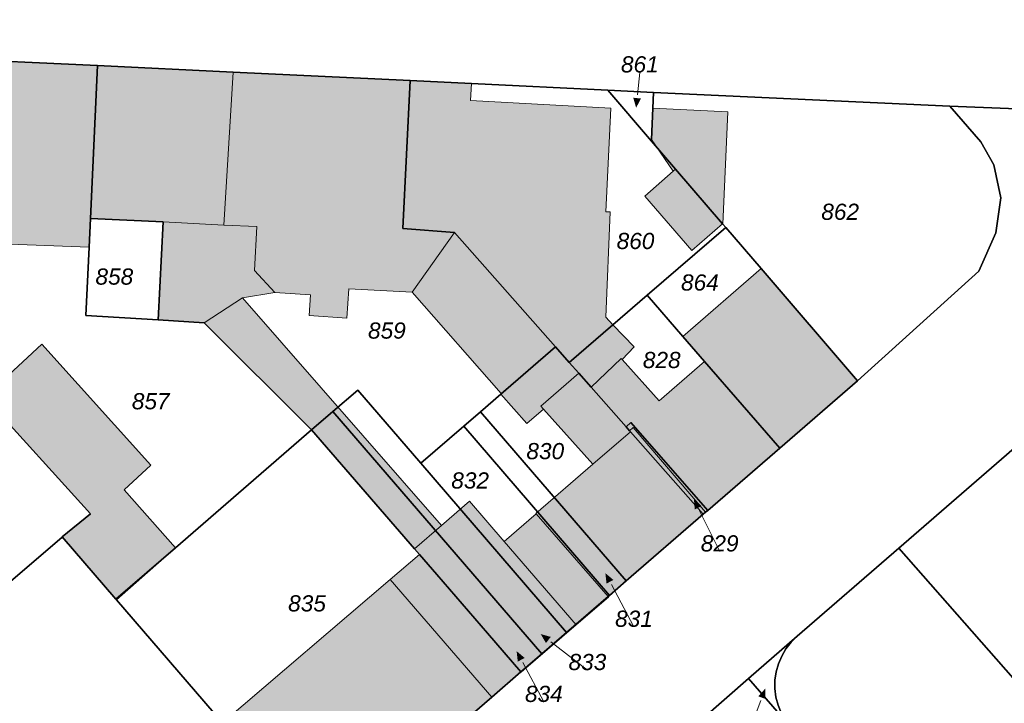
# Model space of a CAD drawing. Header units: metres. Extents: x 32338650 to 32340431, y 5701793 to 5703325.
# Tile 40 of 256: x 32339358 to 32339434, y 5702308 to 5702360. Entities that reach past the tile are written whole.
import ezdxf

# ---------------------------------------------------------------- set-up
doc = ezdxf.new("R2010")
doc.units = ezdxf.units.M
doc.header["$LTSCALE"] = 0.1
doc.layers.add('Keine', color=7, linetype='Continuous', lineweight=9)
for name, color, linetype, lineweight, true_color in [('LPB-BE-Flurstück_Grenze', 7, 'Continuous', 70, 0x004c99), ('LPB-BE-Flurstück_Nummer', 7, 'Continuous', 70, 0x004c99), ('LPB-BE-Gebäude', 7, 'Continuous', 70, 0x004c99), ('LPB-BE-Straße', 7, 'Continuous', 70, 0x004c99)]:
    doc.layers.add(name, color=color, linetype=linetype, lineweight=lineweight, true_color=true_color)
doc.styles.add('Arial (italic)', font='ariali.ttf')

# ---------------------------------------------------------------- blocks, each defined once
blk = doc.blocks.new('2004')
at = {"layer": 'Keine', "color": 7, "linetype": 'Continuous'}
blk.add_solid([(0, 0), (0.75, -0.3), (0.75, 0.3)], dxfattribs=at)

msp = doc.modelspace()

# ---------------------------------------------------------------- hatches: boundary and pattern name
at = {"layer": 'LPB-BE-Gebäude', "linetype": 'Continuous', "lineweight": 0, "true_color": 0xc7c8ca}
for points in [[(32339351.034, 5702343.209), (32339363.354, 5702342.743), (32339363.455, 5702344.95), (32339364.009, 5702356.767), (32339351.653, 5702357.335), (32339351.137, 5702345.486), (32339351.034, 5702343.209)], [(32339351.034, 5702343.209), (32339363.354, 5702342.743), (32339363.455, 5702344.95), (32339364.009, 5702356.767), (32339351.653, 5702357.335), (32339351.137, 5702345.486), (32339351.034, 5702343.209)], [(32339363.455, 5702344.95), (32339369.088, 5702344.679), (32339368.698, 5702337.119), (32339372.251, 5702336.902), (32339375.192, 5702338.823), (32339377.711, 5702339.24), (32339376.14, 5702340.936), (32339376.308, 5702344.322), (32339373.762, 5702344.447), (32339374.486, 5702356.256), (32339364.009, 5702356.767), (32339363.455, 5702344.95)], [(32339363.455, 5702344.95), (32339369.088, 5702344.679), (32339368.698, 5702337.119), (32339372.251, 5702336.902), (32339375.192, 5702338.823), (32339377.711, 5702339.24), (32339376.14, 5702340.936), (32339376.308, 5702344.322), (32339373.762, 5702344.447), (32339374.486, 5702356.256), (32339364.009, 5702356.767), (32339363.455, 5702344.95)], [(32339380.466, 5702339.067), (32339380.341, 5702337.471), (32339383.264, 5702337.251), (32339383.407, 5702339.516), (32339388.31, 5702339.265), (32339391.562, 5702343.875), (32339387.591, 5702344.179), (32339388.139, 5702355.595), (32339374.486, 5702356.256), (32339373.762, 5702344.447), (32339376.308, 5702344.322), (32339376.14, 5702340.936), (32339377.711, 5702339.24), (32339380.466, 5702339.067)], [(32339380.466, 5702339.067), (32339380.341, 5702337.471), (32339383.264, 5702337.251), (32339383.407, 5702339.516), (32339388.31, 5702339.265), (32339391.562, 5702343.875), (32339387.591, 5702344.179), (32339388.139, 5702355.595), (32339374.486, 5702356.256), (32339373.762, 5702344.447), (32339376.308, 5702344.322), (32339376.14, 5702340.936), (32339377.711, 5702339.24), (32339380.466, 5702339.067)], [(32339403.246, 5702345.467), (32339403.653, 5702353.457), (32339392.82, 5702354.052), (32339392.883, 5702355.361), (32339388.139, 5702355.595), (32339387.591, 5702344.179), (32339391.562, 5702343.875), (32339399.366, 5702335.048), (32339400.437, 5702333.833), (32339401.164, 5702333.012), (32339402.12, 5702331.932), (32339404.443, 5702334.148), (32339404.52, 5702334.065), (32339405.45, 5702335.028), (32339403.809, 5702336.747), (32339403.252, 5702337.33), (32339403.595, 5702345.453), (32339403.246, 5702345.467)], [(32339403.246, 5702345.467), (32339403.653, 5702353.457), (32339392.82, 5702354.052), (32339392.883, 5702355.361), (32339388.139, 5702355.595), (32339387.591, 5702344.179), (32339391.562, 5702343.875), (32339399.366, 5702335.048), (32339400.437, 5702333.833), (32339401.164, 5702333.012), (32339402.12, 5702331.932), (32339404.443, 5702334.148), (32339404.52, 5702334.065), (32339405.45, 5702335.028), (32339403.809, 5702336.747), (32339403.252, 5702337.33), (32339403.595, 5702345.453), (32339403.246, 5702345.467)], [(32339408.645, 5702348.768), (32339412.274, 5702344.536), (32339412.303, 5702344.504), (32339412.689, 5702353.176), (32339406.896, 5702353.464), (32339406.797, 5702351.056), (32339408.448, 5702348.596), (32339408.645, 5702348.768)], [(32339408.645, 5702348.768), (32339412.274, 5702344.536), (32339412.303, 5702344.504), (32339412.689, 5702353.176), (32339406.896, 5702353.464), (32339406.797, 5702351.056), (32339408.448, 5702348.596), (32339408.645, 5702348.768)], [(32339406.268, 5702346.684), (32339409.908, 5702342.471), (32339412.274, 5702344.536), (32339408.645, 5702348.768), (32339408.448, 5702348.596), (32339406.268, 5702346.684)], [(32339406.268, 5702346.684), (32339409.908, 5702342.471), (32339412.274, 5702344.536), (32339408.645, 5702348.768), (32339408.448, 5702348.596), (32339406.268, 5702346.684)], [(32339372.251, 5702336.902), (32339375.192, 5702338.823), (32339377.711, 5702339.24), (32339376.14, 5702340.936), (32339376.308, 5702344.322), (32339373.762, 5702344.447), (32339369.088, 5702344.679), (32339368.698, 5702337.119), (32339372.251, 5702336.902)], [(32339372.251, 5702336.902), (32339375.192, 5702338.823), (32339377.711, 5702339.24), (32339376.14, 5702340.936), (32339376.308, 5702344.322), (32339373.762, 5702344.447), (32339369.088, 5702344.679), (32339368.698, 5702337.119), (32339372.251, 5702336.902)], [(32339388.31, 5702339.265), (32339395.174, 5702331.427), (32339399.366, 5702335.048), (32339391.562, 5702343.875), (32339388.31, 5702339.265)], [(32339388.31, 5702339.265), (32339395.174, 5702331.427), (32339399.366, 5702335.048), (32339391.562, 5702343.875), (32339388.31, 5702339.265)], [(32339409.196, 5702335.845), (32339410.888, 5702333.904), (32339416.689, 5702327.22), (32339422.696, 5702332.408), (32339415.245, 5702341.081), (32339409.196, 5702335.845)], [(32339409.196, 5702335.845), (32339410.888, 5702333.904), (32339416.689, 5702327.22), (32339422.696, 5702332.408), (32339415.245, 5702341.081), (32339409.196, 5702335.845)], [(32339388.479, 5702319.452), (32339390.574, 5702321.257), (32339375.192, 5702338.823), (32339372.251, 5702336.902), (32339380.539, 5702328.625), (32339388.479, 5702319.452)], [(32339388.479, 5702319.452), (32339390.574, 5702321.257), (32339375.192, 5702338.823), (32339372.251, 5702336.902), (32339380.539, 5702328.625), (32339388.479, 5702319.452)], [(32339361.265, 5702320.351), (32339365.432, 5702315.556), (32339365.479, 5702315.504), (32339370.018, 5702319.53), (32339366.058, 5702323.997), (32339368.128, 5702325.913), (32339359.704, 5702335.236), (32339355.273, 5702331.165), (32339363.46, 5702322.142), (32339361.286, 5702320.37), (32339361.265, 5702320.351)], [(32339361.265, 5702320.351), (32339365.432, 5702315.556), (32339365.479, 5702315.504), (32339370.018, 5702319.53), (32339366.058, 5702323.997), (32339368.128, 5702325.913), (32339359.704, 5702335.236), (32339355.273, 5702331.165), (32339363.46, 5702322.142), (32339361.286, 5702320.37), (32339361.265, 5702320.351)], [(32339395.153, 5702331.397), (32339397.161, 5702329.113), (32339398.458, 5702330.221), (32339398.247, 5702330.45), (32339401.164, 5702333.012), (32339400.437, 5702333.833), (32339399.366, 5702335.048), (32339395.174, 5702331.427), (32339395.153, 5702331.397)], [(32339395.153, 5702331.397), (32339397.161, 5702329.113), (32339398.458, 5702330.221), (32339398.247, 5702330.45), (32339401.164, 5702333.012), (32339400.437, 5702333.833), (32339399.366, 5702335.048), (32339395.174, 5702331.427), (32339395.153, 5702331.397)], [(32339404.827, 5702328.868), (32339405.095, 5702328.567), (32339405.365, 5702328.806), (32339410.961, 5702322.271), (32339411.127, 5702322.414), (32339416.689, 5702327.22), (32339410.888, 5702333.904), (32339407.371, 5702330.875), (32339404.52, 5702334.065), (32339404.443, 5702334.148), (32339402.12, 5702331.932), (32339404.827, 5702328.868)], [(32339404.827, 5702328.868), (32339405.095, 5702328.567), (32339405.365, 5702328.806), (32339410.961, 5702322.271), (32339411.127, 5702322.414), (32339416.689, 5702327.22), (32339410.888, 5702333.904), (32339407.371, 5702330.875), (32339404.52, 5702334.065), (32339404.443, 5702334.148), (32339402.12, 5702331.932), (32339404.827, 5702328.868)], [(32339398.247, 5702330.45), (32339398.458, 5702330.221), (32339402.267, 5702325.981), (32339405.162, 5702328.484), (32339405.095, 5702328.567), (32339404.827, 5702328.868), (32339402.12, 5702331.932), (32339401.164, 5702333.012), (32339398.247, 5702330.45)], [(32339398.247, 5702330.45), (32339398.458, 5702330.221), (32339402.267, 5702325.981), (32339405.162, 5702328.484), (32339405.095, 5702328.567), (32339404.827, 5702328.868), (32339402.12, 5702331.932), (32339401.164, 5702333.012), (32339398.247, 5702330.45)], [(32339397.857, 5702322.169), (32339397.886, 5702322.138), (32339403.439, 5702315.754), (32339403.543, 5702315.85), (32339404.84, 5702316.978), (32339410.785, 5702322.118), (32339410.961, 5702322.271), (32339405.365, 5702328.806), (32339405.095, 5702328.567), (32339405.162, 5702328.484), (32339402.267, 5702325.981), (32339397.857, 5702322.169)], [(32339397.857, 5702322.169), (32339397.886, 5702322.138), (32339403.439, 5702315.754), (32339403.543, 5702315.85), (32339404.84, 5702316.978), (32339410.785, 5702322.118), (32339410.961, 5702322.271), (32339405.365, 5702328.806), (32339405.095, 5702328.567), (32339405.162, 5702328.484), (32339402.267, 5702325.981), (32339397.857, 5702322.169)], [(32339388.479, 5702319.452), (32339388.861, 5702319.006), (32339390.208, 5702317.459), (32339394.116, 5702312.935), (32339396.706, 5702309.946), (32339396.725, 5702309.925), (32339400.957, 5702313.564), (32339403.467, 5702315.723), (32339403.439, 5702315.754), (32339397.886, 5702322.138), (32339395.417, 5702320.017), (32339392.743, 5702323.13), (32339390.574, 5702321.257), (32339388.479, 5702319.452)], [(32339388.479, 5702319.452), (32339388.861, 5702319.006), (32339390.208, 5702317.459), (32339394.116, 5702312.935), (32339396.706, 5702309.946), (32339396.725, 5702309.925), (32339400.957, 5702313.564), (32339403.467, 5702315.723), (32339403.439, 5702315.754), (32339397.886, 5702322.138), (32339395.417, 5702320.017), (32339392.743, 5702323.13), (32339390.574, 5702321.257), (32339388.479, 5702319.452)], [(32339395.417, 5702320.017), (32339400.957, 5702313.564), (32339403.467, 5702315.723), (32339403.439, 5702315.754), (32339397.886, 5702322.138), (32339395.417, 5702320.017)], [(32339395.417, 5702320.017), (32339400.957, 5702313.564), (32339403.467, 5702315.723), (32339403.439, 5702315.754), (32339397.886, 5702322.138), (32339395.417, 5702320.017)], [(32339373.667, 5702306.01), (32339381.548, 5702296.859), (32339394.454, 5702307.997), (32339396.706, 5702309.946), (32339394.116, 5702312.935), (32339390.208, 5702317.459), (32339388.861, 5702319.006), (32339386.6, 5702317.067), (32339373.667, 5702306.01)], [(32339373.667, 5702306.01), (32339381.548, 5702296.859), (32339394.454, 5702307.997), (32339396.706, 5702309.946), (32339394.116, 5702312.935), (32339390.208, 5702317.459), (32339388.861, 5702319.006), (32339386.6, 5702317.067), (32339373.667, 5702306.01)], [(32339396.706, 5702309.946), (32339394.116, 5702312.935), (32339390.208, 5702317.459), (32339388.861, 5702319.006), (32339386.6, 5702317.067), (32339394.454, 5702307.997), (32339396.706, 5702309.946)], [(32339396.706, 5702309.946), (32339394.116, 5702312.935), (32339390.208, 5702317.459), (32339388.861, 5702319.006), (32339386.6, 5702317.067), (32339394.454, 5702307.997), (32339396.706, 5702309.946)]]:
    msp.add_hatch(color=9, dxfattribs=at).paths.add_polyline_path(points)

# ---------------------------------------------------------------- linework, layer by layer
at = {"layer": 'LPB-BE-Flurstück_Grenze', "color": 253, "linetype": 'Continuous', "lineweight": 25, "true_color": 0xadadad, "transparency": 33554687, "flags": 128}
for points in [[(32339351.653, 5702357.335), (32339364.009, 5702356.767), (32339374.486, 5702356.256), (32339388.139, 5702355.595), (32339392.883, 5702355.361), (32339403.41, 5702354.848), (32339406.946, 5702354.683), (32339429.82, 5702353.613), (32339465.448, 5702352.194), (32339477.972, 5702351.568), (32339478.481, 5702351.545), (32339486.337, 5702351.226), (32339491.56, 5702351.155), (32339497.372, 5702350.909), (32339497.34, 5702350.421), (32339529.256, 5702348.523), (32339532.442, 5702348.363), (32339545.522, 5702347.706), (32339550.305, 5702347.466), (32339560.289, 5702346.965), (32339728.955, 5702338.793), (32339795.061, 5702406.037)], [(32339351.653, 5702357.335), (32339364.009, 5702356.767), (32339374.486, 5702356.256), (32339388.139, 5702355.595), (32339392.883, 5702355.361), (32339403.41, 5702354.848), (32339406.946, 5702354.683), (32339429.82, 5702353.613), (32339465.448, 5702352.194), (32339477.972, 5702351.568), (32339478.481, 5702351.545), (32339486.337, 5702351.226), (32339491.56, 5702351.155), (32339497.372, 5702350.909), (32339497.34, 5702350.421), (32339529.256, 5702348.523), (32339532.442, 5702348.363), (32339545.522, 5702347.706), (32339550.305, 5702347.466), (32339560.289, 5702346.965), (32339728.955, 5702338.793), (32339795.061, 5702406.037)], [(32339351.653, 5702357.335), (32339339.626, 5702357.879), (32339339.088, 5702344.511), (32339339.019, 5702342.812), (32339346.036, 5702327.732), (32339356.193, 5702315.996), (32339361.265, 5702320.351), (32339361.286, 5702320.37), (32339363.46, 5702322.142), (32339355.273, 5702331.165), (32339354.412, 5702332.121), (32339350.997, 5702342.3), (32339351.034, 5702343.209), (32339351.137, 5702345.486), (32339351.653, 5702357.335)], [(32339351.653, 5702357.335), (32339339.626, 5702357.879), (32339339.088, 5702344.511), (32339339.019, 5702342.812), (32339346.036, 5702327.732), (32339356.193, 5702315.996), (32339361.265, 5702320.351), (32339361.286, 5702320.37), (32339363.46, 5702322.142), (32339355.273, 5702331.165), (32339354.412, 5702332.121), (32339350.997, 5702342.3), (32339351.034, 5702343.209), (32339351.137, 5702345.486), (32339351.653, 5702357.335)], [(32339363.098, 5702337.469), (32339363.354, 5702342.743), (32339363.455, 5702344.95), (32339364.009, 5702356.767), (32339351.653, 5702357.335), (32339351.137, 5702345.486), (32339351.034, 5702343.209), (32339350.997, 5702342.3), (32339354.412, 5702332.121), (32339355.273, 5702331.165), (32339363.46, 5702322.142), (32339361.286, 5702320.37), (32339365.432, 5702315.556), (32339370.018, 5702319.53), (32339380.539, 5702328.625), (32339372.251, 5702336.902), (32339368.698, 5702337.119), (32339363.098, 5702337.469)], [(32339363.098, 5702337.469), (32339363.354, 5702342.743), (32339363.455, 5702344.95), (32339364.009, 5702356.767), (32339351.653, 5702357.335), (32339351.137, 5702345.486), (32339351.034, 5702343.209), (32339350.997, 5702342.3), (32339354.412, 5702332.121), (32339355.273, 5702331.165), (32339363.46, 5702322.142), (32339361.286, 5702320.37), (32339365.432, 5702315.556), (32339370.018, 5702319.53), (32339380.539, 5702328.625), (32339372.251, 5702336.902), (32339368.698, 5702337.119), (32339363.098, 5702337.469)], [(32339363.455, 5702344.95), (32339369.088, 5702344.679), (32339368.698, 5702337.119), (32339372.251, 5702336.902), (32339380.539, 5702328.625), (32339382.188, 5702330.049), (32339384.097, 5702331.702), (32339388.969, 5702326.047), (32339392.29, 5702328.923), (32339393.576, 5702330.031), (32339395.153, 5702331.397), (32339399.366, 5702335.048), (32339391.562, 5702343.875), (32339387.591, 5702344.179), (32339388.139, 5702355.595), (32339374.486, 5702356.256), (32339364.009, 5702356.767), (32339363.455, 5702344.95)], [(32339363.455, 5702344.95), (32339369.088, 5702344.679), (32339368.698, 5702337.119), (32339372.251, 5702336.902), (32339380.539, 5702328.625), (32339382.188, 5702330.049), (32339384.097, 5702331.702), (32339388.969, 5702326.047), (32339392.29, 5702328.923), (32339393.576, 5702330.031), (32339395.153, 5702331.397), (32339399.366, 5702335.048), (32339391.562, 5702343.875), (32339387.591, 5702344.179), (32339388.139, 5702355.595), (32339374.486, 5702356.256), (32339364.009, 5702356.767), (32339363.455, 5702344.95)], [(32339387.591, 5702344.179), (32339391.562, 5702343.875), (32339399.366, 5702335.048), (32339400.437, 5702333.833), (32339403.809, 5702336.747), (32339406.444, 5702339.02), (32339412.513, 5702344.256), (32339412.303, 5702344.504), (32339412.274, 5702344.536), (32339408.645, 5702348.768), (32339406.792, 5702350.916), (32339403.41, 5702354.848), (32339392.883, 5702355.361), (32339388.139, 5702355.595), (32339387.591, 5702344.179)], [(32339387.591, 5702344.179), (32339391.562, 5702343.875), (32339399.366, 5702335.048), (32339400.437, 5702333.833), (32339403.809, 5702336.747), (32339406.444, 5702339.02), (32339412.513, 5702344.256), (32339412.303, 5702344.504), (32339412.274, 5702344.536), (32339408.645, 5702348.768), (32339406.792, 5702350.916), (32339403.41, 5702354.848), (32339392.883, 5702355.361), (32339388.139, 5702355.595), (32339387.591, 5702344.179)], [(32339406.792, 5702350.916), (32339406.797, 5702351.056), (32339406.896, 5702353.464), (32339406.946, 5702354.683), (32339403.41, 5702354.848), (32339406.792, 5702350.916)], [(32339406.792, 5702350.916), (32339406.797, 5702351.056), (32339406.896, 5702353.464), (32339406.946, 5702354.683), (32339403.41, 5702354.848), (32339406.792, 5702350.916)], [(32339406.792, 5702350.916), (32339408.645, 5702348.768), (32339412.274, 5702344.536), (32339412.303, 5702344.504), (32339412.513, 5702344.256), (32339415.245, 5702341.081), (32339422.696, 5702332.408), (32339432.07, 5702340.89), (32339433.382, 5702343.839), (32339433.763, 5702346.535), (32339433.227, 5702349.09), (32339432.209, 5702350.873), (32339429.82, 5702353.613), (32339406.946, 5702354.683), (32339406.896, 5702353.464), (32339406.797, 5702351.056), (32339406.792, 5702350.916)], [(32339406.792, 5702350.916), (32339408.645, 5702348.768), (32339412.274, 5702344.536), (32339412.303, 5702344.504), (32339412.513, 5702344.256), (32339415.245, 5702341.081), (32339422.696, 5702332.408), (32339432.07, 5702340.89), (32339433.382, 5702343.839), (32339433.763, 5702346.535), (32339433.227, 5702349.09), (32339432.209, 5702350.873), (32339429.82, 5702353.613), (32339406.946, 5702354.683), (32339406.896, 5702353.464), (32339406.797, 5702351.056), (32339406.792, 5702350.916)], [(32339465.448, 5702352.194), (32339429.82, 5702353.613), (32339432.209, 5702350.873), (32339433.227, 5702349.09), (32339433.763, 5702346.535), (32339433.382, 5702343.839), (32339432.07, 5702340.89), (32339422.696, 5702332.408), (32339416.689, 5702327.22), (32339411.127, 5702322.414), (32339410.961, 5702322.271), (32339410.785, 5702322.118), (32339404.84, 5702316.978), (32339403.543, 5702315.85), (32339403.439, 5702315.754), (32339400.212, 5702312.975), (32339398.304, 5702311.332), (32339396.706, 5702309.946), (32339394.454, 5702307.997), (32339381.548, 5702296.859)], [(32339465.448, 5702352.194), (32339429.82, 5702353.613), (32339432.209, 5702350.873), (32339433.227, 5702349.09), (32339433.763, 5702346.535), (32339433.382, 5702343.839), (32339432.07, 5702340.89), (32339422.696, 5702332.408), (32339416.689, 5702327.22), (32339411.127, 5702322.414), (32339410.961, 5702322.271), (32339410.785, 5702322.118), (32339404.84, 5702316.978), (32339403.543, 5702315.85), (32339403.439, 5702315.754), (32339400.212, 5702312.975), (32339398.304, 5702311.332), (32339396.706, 5702309.946), (32339394.454, 5702307.997), (32339381.548, 5702296.859)], [(32339363.098, 5702337.469), (32339368.698, 5702337.119), (32339369.088, 5702344.679), (32339363.455, 5702344.95), (32339363.354, 5702342.743), (32339363.098, 5702337.469)], [(32339363.098, 5702337.469), (32339368.698, 5702337.119), (32339369.088, 5702344.679), (32339363.455, 5702344.95), (32339363.354, 5702342.743), (32339363.098, 5702337.469)], [(32339406.444, 5702339.02), (32339409.196, 5702335.845), (32339410.888, 5702333.904), (32339416.689, 5702327.22), (32339422.696, 5702332.408), (32339415.245, 5702341.081), (32339412.513, 5702344.256), (32339406.444, 5702339.02)], [(32339406.444, 5702339.02), (32339409.196, 5702335.845), (32339410.888, 5702333.904), (32339416.689, 5702327.22), (32339422.696, 5702332.408), (32339415.245, 5702341.081), (32339412.513, 5702344.256), (32339406.444, 5702339.02)], [(32339411.127, 5702322.414), (32339416.689, 5702327.22), (32339410.888, 5702333.904), (32339409.196, 5702335.845), (32339406.444, 5702339.02), (32339403.809, 5702336.747), (32339400.437, 5702333.833), (32339401.164, 5702333.012), (32339402.12, 5702331.932), (32339404.827, 5702328.868), (32339405.201, 5702329.193), (32339411.127, 5702322.414)], [(32339411.127, 5702322.414), (32339416.689, 5702327.22), (32339410.888, 5702333.904), (32339409.196, 5702335.845), (32339406.444, 5702339.02), (32339403.809, 5702336.747), (32339400.437, 5702333.833), (32339401.164, 5702333.012), (32339402.12, 5702331.932), (32339404.827, 5702328.868), (32339405.201, 5702329.193), (32339411.127, 5702322.414)], [(32339404.84, 5702316.978), (32339410.785, 5702322.118), (32339405.162, 5702328.484), (32339405.095, 5702328.567), (32339404.827, 5702328.868), (32339402.12, 5702331.932), (32339401.164, 5702333.012), (32339400.437, 5702333.833), (32339399.366, 5702335.048), (32339395.153, 5702331.397), (32339393.576, 5702330.031), (32339404.84, 5702316.978)], [(32339404.84, 5702316.978), (32339410.785, 5702322.118), (32339405.162, 5702328.484), (32339405.095, 5702328.567), (32339404.827, 5702328.868), (32339402.12, 5702331.932), (32339401.164, 5702333.012), (32339400.437, 5702333.833), (32339399.366, 5702335.048), (32339395.153, 5702331.397), (32339393.576, 5702330.031), (32339404.84, 5702316.978)], [(32339382.188, 5702330.049), (32339398.304, 5702311.332), (32339400.212, 5702312.975), (32339388.969, 5702326.047), (32339384.097, 5702331.702), (32339382.188, 5702330.049)], [(32339382.188, 5702330.049), (32339398.304, 5702311.332), (32339400.212, 5702312.975), (32339388.969, 5702326.047), (32339384.097, 5702331.702), (32339382.188, 5702330.049)], [(32339380.539, 5702328.625), (32339388.479, 5702319.452), (32339388.861, 5702319.006), (32339390.208, 5702317.459), (32339394.116, 5702312.935), (32339396.706, 5702309.946), (32339398.304, 5702311.332), (32339382.188, 5702330.049), (32339380.539, 5702328.625)], [(32339380.539, 5702328.625), (32339388.479, 5702319.452), (32339388.861, 5702319.006), (32339390.208, 5702317.459), (32339394.116, 5702312.935), (32339396.706, 5702309.946), (32339398.304, 5702311.332), (32339382.188, 5702330.049), (32339380.539, 5702328.625)], [(32339392.29, 5702328.923), (32339403.543, 5702315.85), (32339404.84, 5702316.978), (32339393.576, 5702330.031), (32339392.29, 5702328.923)], [(32339392.29, 5702328.923), (32339403.543, 5702315.85), (32339404.84, 5702316.978), (32339393.576, 5702330.031), (32339392.29, 5702328.923)], [(32339366.087, 5702267.602), (32339368.504, 5702269.694), (32339376.079, 5702276.248), (32339383.073, 5702282.305), (32339387.856, 5702286.441), (32339390.107, 5702288.39), (32339397.807, 5702295.059), (32339404.022, 5702300.438), (32339405.298, 5702301.546), (32339414.277, 5702309.446), (32339418.026, 5702312.695), (32339425.871, 5702319.492), (32339437.114, 5702329.233)], [(32339366.087, 5702267.602), (32339368.504, 5702269.694), (32339376.079, 5702276.248), (32339383.073, 5702282.305), (32339387.856, 5702286.441), (32339390.107, 5702288.39), (32339397.807, 5702295.059), (32339404.022, 5702300.438), (32339405.298, 5702301.546), (32339414.277, 5702309.446), (32339418.026, 5702312.695), (32339425.871, 5702319.492), (32339437.114, 5702329.233)], [(32339404.827, 5702328.868), (32339405.095, 5702328.567), (32339405.162, 5702328.484), (32339410.785, 5702322.118), (32339410.961, 5702322.271), (32339411.127, 5702322.414), (32339405.201, 5702329.193), (32339404.827, 5702328.868)], [(32339404.827, 5702328.868), (32339405.095, 5702328.567), (32339405.162, 5702328.484), (32339410.785, 5702322.118), (32339410.961, 5702322.271), (32339411.127, 5702322.414), (32339405.201, 5702329.193), (32339404.827, 5702328.868)], [(32339457.617, 5702305.761), (32339450.927, 5702313.419), (32339445.46, 5702319.679), (32339445.441, 5702319.7), (32339445.381, 5702319.769), (32339437.114, 5702329.233), (32339425.871, 5702319.492), (32339439.781, 5702303.682), (32339439.866, 5702303.589), (32339446.438, 5702295.996), (32339457.617, 5702305.761)], [(32339457.617, 5702305.761), (32339450.927, 5702313.419), (32339445.46, 5702319.679), (32339445.441, 5702319.7), (32339445.381, 5702319.769), (32339437.114, 5702329.233), (32339425.871, 5702319.492), (32339439.781, 5702303.682), (32339439.866, 5702303.589), (32339446.438, 5702295.996), (32339457.617, 5702305.761)], [(32339365.432, 5702315.556), (32339365.479, 5702315.504), (32339373.667, 5702306.01), (32339381.548, 5702296.859), (32339394.454, 5702307.997), (32339396.706, 5702309.946), (32339394.116, 5702312.935), (32339390.208, 5702317.459), (32339388.861, 5702319.006), (32339388.479, 5702319.452), (32339380.539, 5702328.625), (32339370.018, 5702319.53), (32339365.432, 5702315.556)], [(32339365.432, 5702315.556), (32339365.479, 5702315.504), (32339373.667, 5702306.01), (32339381.548, 5702296.859), (32339394.454, 5702307.997), (32339396.706, 5702309.946), (32339394.116, 5702312.935), (32339390.208, 5702317.459), (32339388.861, 5702319.006), (32339388.479, 5702319.452), (32339380.539, 5702328.625), (32339370.018, 5702319.53), (32339365.432, 5702315.556)], [(32339388.969, 5702326.047), (32339400.212, 5702312.975), (32339403.439, 5702315.754), (32339403.543, 5702315.85), (32339392.29, 5702328.923), (32339388.969, 5702326.047)], [(32339388.969, 5702326.047), (32339400.212, 5702312.975), (32339403.439, 5702315.754), (32339403.543, 5702315.85), (32339392.29, 5702328.923), (32339388.969, 5702326.047)], [(32339345.997, 5702307.258), (32339366.358, 5702283.733), (32339366.452, 5702283.819), (32339366.721, 5702284.048), (32339369.491, 5702286.436), (32339369.585, 5702286.522), (32339369.896, 5702286.79), (32339371.338, 5702288.031), (32339375.769, 5702291.862), (32339377.211, 5702293.114), (32339381.465, 5702296.782), (32339381.548, 5702296.859), (32339373.667, 5702306.01), (32339365.479, 5702315.504), (32339365.432, 5702315.556), (32339361.286, 5702320.37), (32339361.265, 5702320.351), (32339356.193, 5702315.996), (32339345.997, 5702307.258)], [(32339345.997, 5702307.258), (32339366.358, 5702283.733), (32339366.452, 5702283.819), (32339366.721, 5702284.048), (32339369.491, 5702286.436), (32339369.585, 5702286.522), (32339369.896, 5702286.79), (32339371.338, 5702288.031), (32339375.769, 5702291.862), (32339377.211, 5702293.114), (32339381.465, 5702296.782), (32339381.548, 5702296.859), (32339373.667, 5702306.01), (32339365.479, 5702315.504), (32339365.432, 5702315.556), (32339361.286, 5702320.37), (32339361.265, 5702320.351), (32339356.193, 5702315.996), (32339345.997, 5702307.258)], [(32339438.39, 5702288.967), (32339443.08, 5702293.063), (32339446.342, 5702295.912), (32339446.438, 5702295.996), (32339439.866, 5702303.589), (32339439.781, 5702303.682), (32339425.871, 5702319.492), (32339418.026, 5702312.695), (32339417.563, 5702312.237), (32339417.165, 5702311.725), (32339416.837, 5702311.165), (32339416.585, 5702310.569), (32339416.412, 5702309.943), (32339416.32, 5702309.298), (32339416.314, 5702308.649), (32339416.392, 5702308.004), (32339416.554, 5702307.374), (32339416.796, 5702306.772), (32339417.116, 5702306.207), (32339417.507, 5702305.689), (32339434.676, 5702285.723), (32339438.39, 5702288.967)], [(32339438.39, 5702288.967), (32339443.08, 5702293.063), (32339446.342, 5702295.912), (32339446.438, 5702295.996), (32339439.866, 5702303.589), (32339439.781, 5702303.682), (32339425.871, 5702319.492), (32339418.026, 5702312.695), (32339417.563, 5702312.237), (32339417.165, 5702311.725), (32339416.837, 5702311.165), (32339416.585, 5702310.569), (32339416.412, 5702309.943), (32339416.32, 5702309.298), (32339416.314, 5702308.649), (32339416.392, 5702308.004), (32339416.554, 5702307.374), (32339416.796, 5702306.772), (32339417.116, 5702306.207), (32339417.507, 5702305.689), (32339434.676, 5702285.723), (32339438.39, 5702288.967)], [(32339414.277, 5702309.446), (32339417.507, 5702305.689), (32339417.116, 5702306.207), (32339416.796, 5702306.772), (32339416.554, 5702307.374), (32339416.392, 5702308.004), (32339416.314, 5702308.649), (32339416.32, 5702309.298), (32339416.412, 5702309.943), (32339416.585, 5702310.569), (32339416.837, 5702311.165), (32339417.165, 5702311.725), (32339417.563, 5702312.237), (32339418.026, 5702312.695), (32339414.277, 5702309.446)], [(32339414.277, 5702309.446), (32339417.507, 5702305.689), (32339417.116, 5702306.207), (32339416.796, 5702306.772), (32339416.554, 5702307.374), (32339416.392, 5702308.004), (32339416.314, 5702308.649), (32339416.32, 5702309.298), (32339416.412, 5702309.943), (32339416.585, 5702310.569), (32339416.837, 5702311.165), (32339417.165, 5702311.725), (32339417.563, 5702312.237), (32339418.026, 5702312.695), (32339414.277, 5702309.446)], [(32339506.64, 5702202.033), (32339434.676, 5702285.723), (32339417.507, 5702305.689), (32339414.277, 5702309.446), (32339405.298, 5702301.546), (32339406.387, 5702300.28), (32339411.182, 5702294.699), (32339412.606, 5702293.049), (32339423.782, 5702280.059), (32339424.126, 5702279.655), (32339430.297, 5702272.476), (32339431.357, 5702271.241), (32339432.236, 5702270.214), (32339438.464, 5702262.973), (32339444.893, 5702255.493), (32339445.696, 5702254.569), (32339445.82, 5702254.424), (32339453.138, 5702245.916), (32339485.268, 5702208.559)], [(32339506.64, 5702202.033), (32339434.676, 5702285.723), (32339417.507, 5702305.689), (32339414.277, 5702309.446), (32339405.298, 5702301.546), (32339406.387, 5702300.28), (32339411.182, 5702294.699), (32339412.606, 5702293.049), (32339423.782, 5702280.059), (32339424.126, 5702279.655), (32339430.297, 5702272.476), (32339431.357, 5702271.241), (32339432.236, 5702270.214), (32339438.464, 5702262.973), (32339444.893, 5702255.493), (32339445.696, 5702254.569), (32339445.82, 5702254.424), (32339453.138, 5702245.916), (32339485.268, 5702208.559)]]:
    msp.add_lwpolyline(points, dxfattribs=at)
at = {"layer": 'LPB-BE-Flurstück_Nummer', "color": 252, "linetype": 'Continuous', "lineweight": 5, "true_color": 0x888888}
for p, q in [((32339405.70131, 5702354.49155), (32339405.883, 5702356.224)), ((32339405.70131, 5702354.49155), (32339405.883, 5702356.224)), ((32339410.50264, 5702322.39132), (32339412.05, 5702319.239)), ((32339410.50264, 5702322.39132), (32339412.05, 5702319.239)), ((32339403.69365, 5702316.68268), (32339405.433, 5702313.422)), ((32339403.69365, 5702316.68268), (32339405.433, 5702313.422)), ((32339399.01777, 5702312.25518), (32339401.836, 5702310.081)), ((32339399.01777, 5702312.25518), (32339401.836, 5702310.081)), ((32339396.8433, 5702310.65956), (32339398.472, 5702307.62)), ((32339396.8433, 5702310.65956), (32339398.472, 5702307.62)), ((32339415.22133, 5702307.72188), (32339414.162, 5702304.902)), ((32339415.22133, 5702307.72188), (32339414.162, 5702304.902))]:
    msp.add_line(p, q, dxfattribs=at)
at = {"layer": 'LPB-BE-Gebäude', "color": 7, "linetype": 'Continuous', "lineweight": 9, "flags": 128}
for points in [[(32339351.034, 5702343.209), (32339363.354, 5702342.743), (32339363.455, 5702344.95), (32339364.009, 5702356.767), (32339351.653, 5702357.335), (32339351.137, 5702345.486), (32339351.034, 5702343.209)], [(32339351.034, 5702343.209), (32339363.354, 5702342.743), (32339363.455, 5702344.95), (32339364.009, 5702356.767), (32339351.653, 5702357.335), (32339351.137, 5702345.486), (32339351.034, 5702343.209)], [(32339363.455, 5702344.95), (32339369.088, 5702344.679), (32339368.698, 5702337.119), (32339372.251, 5702336.902), (32339375.192, 5702338.823), (32339377.711, 5702339.24), (32339376.14, 5702340.936), (32339376.308, 5702344.322), (32339373.762, 5702344.447), (32339374.486, 5702356.256), (32339364.009, 5702356.767), (32339363.455, 5702344.95)], [(32339363.455, 5702344.95), (32339369.088, 5702344.679), (32339368.698, 5702337.119), (32339372.251, 5702336.902), (32339375.192, 5702338.823), (32339377.711, 5702339.24), (32339376.14, 5702340.936), (32339376.308, 5702344.322), (32339373.762, 5702344.447), (32339374.486, 5702356.256), (32339364.009, 5702356.767), (32339363.455, 5702344.95)], [(32339380.466, 5702339.067), (32339380.341, 5702337.471), (32339383.264, 5702337.251), (32339383.407, 5702339.516), (32339388.31, 5702339.265), (32339391.562, 5702343.875), (32339387.591, 5702344.179), (32339388.139, 5702355.595), (32339374.486, 5702356.256), (32339373.762, 5702344.447), (32339376.308, 5702344.322), (32339376.14, 5702340.936), (32339377.711, 5702339.24), (32339380.466, 5702339.067)], [(32339380.466, 5702339.067), (32339380.341, 5702337.471), (32339383.264, 5702337.251), (32339383.407, 5702339.516), (32339388.31, 5702339.265), (32339391.562, 5702343.875), (32339387.591, 5702344.179), (32339388.139, 5702355.595), (32339374.486, 5702356.256), (32339373.762, 5702344.447), (32339376.308, 5702344.322), (32339376.14, 5702340.936), (32339377.711, 5702339.24), (32339380.466, 5702339.067)], [(32339403.246, 5702345.467), (32339403.653, 5702353.457), (32339392.82, 5702354.052), (32339392.883, 5702355.361), (32339388.139, 5702355.595), (32339387.591, 5702344.179), (32339391.562, 5702343.875), (32339399.366, 5702335.048), (32339400.437, 5702333.833), (32339401.164, 5702333.012), (32339402.12, 5702331.932), (32339404.443, 5702334.148), (32339404.52, 5702334.065), (32339405.45, 5702335.028), (32339403.809, 5702336.747), (32339403.252, 5702337.33), (32339403.595, 5702345.453), (32339403.246, 5702345.467)], [(32339403.246, 5702345.467), (32339403.653, 5702353.457), (32339392.82, 5702354.052), (32339392.883, 5702355.361), (32339388.139, 5702355.595), (32339387.591, 5702344.179), (32339391.562, 5702343.875), (32339399.366, 5702335.048), (32339400.437, 5702333.833), (32339401.164, 5702333.012), (32339402.12, 5702331.932), (32339404.443, 5702334.148), (32339404.52, 5702334.065), (32339405.45, 5702335.028), (32339403.809, 5702336.747), (32339403.252, 5702337.33), (32339403.595, 5702345.453), (32339403.246, 5702345.467)], [(32339408.645, 5702348.768), (32339412.274, 5702344.536), (32339412.303, 5702344.504), (32339412.689, 5702353.176), (32339406.896, 5702353.464), (32339406.797, 5702351.056), (32339408.448, 5702348.596), (32339408.645, 5702348.768)], [(32339408.645, 5702348.768), (32339412.274, 5702344.536), (32339412.303, 5702344.504), (32339412.689, 5702353.176), (32339406.896, 5702353.464), (32339406.797, 5702351.056), (32339408.448, 5702348.596), (32339408.645, 5702348.768)], [(32339406.268, 5702346.684), (32339409.908, 5702342.471), (32339412.274, 5702344.536), (32339408.645, 5702348.768), (32339408.448, 5702348.596), (32339406.268, 5702346.684)], [(32339406.268, 5702346.684), (32339409.908, 5702342.471), (32339412.274, 5702344.536), (32339408.645, 5702348.768), (32339408.448, 5702348.596), (32339406.268, 5702346.684)], [(32339372.251, 5702336.902), (32339375.192, 5702338.823), (32339377.711, 5702339.24), (32339376.14, 5702340.936), (32339376.308, 5702344.322), (32339373.762, 5702344.447), (32339369.088, 5702344.679), (32339368.698, 5702337.119), (32339372.251, 5702336.902)], [(32339372.251, 5702336.902), (32339375.192, 5702338.823), (32339377.711, 5702339.24), (32339376.14, 5702340.936), (32339376.308, 5702344.322), (32339373.762, 5702344.447), (32339369.088, 5702344.679), (32339368.698, 5702337.119), (32339372.251, 5702336.902)], [(32339388.31, 5702339.265), (32339395.174, 5702331.427), (32339399.366, 5702335.048), (32339391.562, 5702343.875), (32339388.31, 5702339.265)], [(32339388.31, 5702339.265), (32339395.174, 5702331.427), (32339399.366, 5702335.048), (32339391.562, 5702343.875), (32339388.31, 5702339.265)], [(32339409.196, 5702335.845), (32339410.888, 5702333.904), (32339416.689, 5702327.22), (32339422.696, 5702332.408), (32339415.245, 5702341.081), (32339409.196, 5702335.845)], [(32339409.196, 5702335.845), (32339410.888, 5702333.904), (32339416.689, 5702327.22), (32339422.696, 5702332.408), (32339415.245, 5702341.081), (32339409.196, 5702335.845)], [(32339388.479, 5702319.452), (32339390.574, 5702321.257), (32339375.192, 5702338.823), (32339372.251, 5702336.902), (32339380.539, 5702328.625), (32339388.479, 5702319.452)], [(32339388.479, 5702319.452), (32339390.574, 5702321.257), (32339375.192, 5702338.823), (32339372.251, 5702336.902), (32339380.539, 5702328.625), (32339388.479, 5702319.452)], [(32339361.265, 5702320.351), (32339365.432, 5702315.556), (32339365.479, 5702315.504), (32339370.018, 5702319.53), (32339366.058, 5702323.997), (32339368.128, 5702325.913), (32339359.704, 5702335.236), (32339355.273, 5702331.165), (32339363.46, 5702322.142), (32339361.286, 5702320.37), (32339361.265, 5702320.351)], [(32339361.265, 5702320.351), (32339365.432, 5702315.556), (32339365.479, 5702315.504), (32339370.018, 5702319.53), (32339366.058, 5702323.997), (32339368.128, 5702325.913), (32339359.704, 5702335.236), (32339355.273, 5702331.165), (32339363.46, 5702322.142), (32339361.286, 5702320.37), (32339361.265, 5702320.351)], [(32339395.153, 5702331.397), (32339397.161, 5702329.113), (32339398.458, 5702330.221), (32339398.247, 5702330.45), (32339401.164, 5702333.012), (32339400.437, 5702333.833), (32339399.366, 5702335.048), (32339395.174, 5702331.427), (32339395.153, 5702331.397)], [(32339395.153, 5702331.397), (32339397.161, 5702329.113), (32339398.458, 5702330.221), (32339398.247, 5702330.45), (32339401.164, 5702333.012), (32339400.437, 5702333.833), (32339399.366, 5702335.048), (32339395.174, 5702331.427), (32339395.153, 5702331.397)], [(32339404.827, 5702328.868), (32339405.095, 5702328.567), (32339405.365, 5702328.806), (32339410.961, 5702322.271), (32339411.127, 5702322.414), (32339416.689, 5702327.22), (32339410.888, 5702333.904), (32339407.371, 5702330.875), (32339404.52, 5702334.065), (32339404.443, 5702334.148), (32339402.12, 5702331.932), (32339404.827, 5702328.868)], [(32339404.827, 5702328.868), (32339405.095, 5702328.567), (32339405.365, 5702328.806), (32339410.961, 5702322.271), (32339411.127, 5702322.414), (32339416.689, 5702327.22), (32339410.888, 5702333.904), (32339407.371, 5702330.875), (32339404.52, 5702334.065), (32339404.443, 5702334.148), (32339402.12, 5702331.932), (32339404.827, 5702328.868)], [(32339398.247, 5702330.45), (32339398.458, 5702330.221), (32339402.267, 5702325.981), (32339405.162, 5702328.484), (32339405.095, 5702328.567), (32339404.827, 5702328.868), (32339402.12, 5702331.932), (32339401.164, 5702333.012), (32339398.247, 5702330.45)], [(32339398.247, 5702330.45), (32339398.458, 5702330.221), (32339402.267, 5702325.981), (32339405.162, 5702328.484), (32339405.095, 5702328.567), (32339404.827, 5702328.868), (32339402.12, 5702331.932), (32339401.164, 5702333.012), (32339398.247, 5702330.45)], [(32339397.857, 5702322.169), (32339397.886, 5702322.138), (32339403.439, 5702315.754), (32339403.543, 5702315.85), (32339404.84, 5702316.978), (32339410.785, 5702322.118), (32339410.961, 5702322.271), (32339405.365, 5702328.806), (32339405.095, 5702328.567), (32339405.162, 5702328.484), (32339402.267, 5702325.981), (32339397.857, 5702322.169)], [(32339397.857, 5702322.169), (32339397.886, 5702322.138), (32339403.439, 5702315.754), (32339403.543, 5702315.85), (32339404.84, 5702316.978), (32339410.785, 5702322.118), (32339410.961, 5702322.271), (32339405.365, 5702328.806), (32339405.095, 5702328.567), (32339405.162, 5702328.484), (32339402.267, 5702325.981), (32339397.857, 5702322.169)], [(32339388.479, 5702319.452), (32339388.861, 5702319.006), (32339390.208, 5702317.459), (32339394.116, 5702312.935), (32339396.706, 5702309.946), (32339396.725, 5702309.925), (32339400.957, 5702313.564), (32339403.467, 5702315.723), (32339403.439, 5702315.754), (32339397.886, 5702322.138), (32339395.417, 5702320.017), (32339392.743, 5702323.13), (32339390.574, 5702321.257), (32339388.479, 5702319.452)], [(32339388.479, 5702319.452), (32339388.861, 5702319.006), (32339390.208, 5702317.459), (32339394.116, 5702312.935), (32339396.706, 5702309.946), (32339396.725, 5702309.925), (32339400.957, 5702313.564), (32339403.467, 5702315.723), (32339403.439, 5702315.754), (32339397.886, 5702322.138), (32339395.417, 5702320.017), (32339392.743, 5702323.13), (32339390.574, 5702321.257), (32339388.479, 5702319.452)], [(32339395.417, 5702320.017), (32339400.957, 5702313.564), (32339403.467, 5702315.723), (32339403.439, 5702315.754), (32339397.886, 5702322.138), (32339395.417, 5702320.017)], [(32339395.417, 5702320.017), (32339400.957, 5702313.564), (32339403.467, 5702315.723), (32339403.439, 5702315.754), (32339397.886, 5702322.138), (32339395.417, 5702320.017)], [(32339373.667, 5702306.01), (32339381.548, 5702296.859), (32339394.454, 5702307.997), (32339396.706, 5702309.946), (32339394.116, 5702312.935), (32339390.208, 5702317.459), (32339388.861, 5702319.006), (32339386.6, 5702317.067), (32339373.667, 5702306.01)], [(32339373.667, 5702306.01), (32339381.548, 5702296.859), (32339394.454, 5702307.997), (32339396.706, 5702309.946), (32339394.116, 5702312.935), (32339390.208, 5702317.459), (32339388.861, 5702319.006), (32339386.6, 5702317.067), (32339373.667, 5702306.01)], [(32339396.706, 5702309.946), (32339394.116, 5702312.935), (32339390.208, 5702317.459), (32339388.861, 5702319.006), (32339386.6, 5702317.067), (32339394.454, 5702307.997), (32339396.706, 5702309.946)], [(32339396.706, 5702309.946), (32339394.116, 5702312.935), (32339390.208, 5702317.459), (32339388.861, 5702319.006), (32339386.6, 5702317.067), (32339394.454, 5702307.997), (32339396.706, 5702309.946)]]:
    msp.add_lwpolyline(points, dxfattribs=at)
at = {"layer": 'LPB-BE-Straße', "color": 250, "linetype": 'Continuous', "lineweight": 25, "true_color": 0x333333, "transparency": 33554687, "flags": 128}
for points in [[(32339351.653, 5702357.335), (32339364.009, 5702356.767), (32339374.486, 5702356.256), (32339388.139, 5702355.595), (32339392.883, 5702355.361), (32339403.41, 5702354.848), (32339406.946, 5702354.683), (32339429.82, 5702353.613), (32339465.448, 5702352.194), (32339477.972, 5702351.568), (32339478.481, 5702351.545), (32339486.337, 5702351.226), (32339491.56, 5702351.155), (32339497.372, 5702350.909), (32339497.34, 5702350.421), (32339529.256, 5702348.523), (32339532.442, 5702348.363), (32339545.522, 5702347.706), (32339550.305, 5702347.466), (32339560.289, 5702346.965), (32339728.955, 5702338.793), (32339795.061, 5702406.037)], [(32339465.448, 5702352.194), (32339429.82, 5702353.613), (32339432.209, 5702350.873), (32339433.227, 5702349.09), (32339433.763, 5702346.535), (32339433.382, 5702343.839), (32339432.07, 5702340.89), (32339422.696, 5702332.408), (32339416.689, 5702327.22), (32339411.127, 5702322.414), (32339410.961, 5702322.271), (32339410.785, 5702322.118), (32339404.84, 5702316.978), (32339403.543, 5702315.85), (32339403.439, 5702315.754), (32339400.212, 5702312.975), (32339398.304, 5702311.332), (32339396.706, 5702309.946), (32339394.454, 5702307.997), (32339381.548, 5702296.859)], [(32339366.087, 5702267.602), (32339368.504, 5702269.694), (32339376.079, 5702276.248), (32339383.073, 5702282.305), (32339387.856, 5702286.441), (32339390.107, 5702288.39), (32339397.807, 5702295.059), (32339404.022, 5702300.438), (32339405.298, 5702301.546), (32339414.277, 5702309.446), (32339418.026, 5702312.695), (32339425.871, 5702319.492), (32339437.114, 5702329.233)], [(32339506.64, 5702202.033), (32339434.676, 5702285.723), (32339417.507, 5702305.689), (32339414.277, 5702309.446), (32339405.298, 5702301.546), (32339406.387, 5702300.28), (32339411.182, 5702294.699), (32339412.606, 5702293.049), (32339423.782, 5702280.059), (32339424.126, 5702279.655), (32339430.297, 5702272.476), (32339431.357, 5702271.241), (32339432.236, 5702270.214), (32339438.464, 5702262.973), (32339444.893, 5702255.493), (32339445.696, 5702254.569), (32339445.82, 5702254.424), (32339453.138, 5702245.916), (32339485.268, 5702208.559)]]:
    msp.add_lwpolyline(points, dxfattribs=at)

# ---------------------------------------------------------------- block references
at = {"layer": 'LPB-BE-Flurstück_Nummer', "color": 252, "true_color": 0x888888}
for p, rotation in [((32339405.597, 5702353.497), 84.01286892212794), ((32339405.597, 5702353.497), 84.01286892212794), ((32339410.062, 5702323.289), 296.144768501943), ((32339410.062, 5702323.289), 296.144768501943), ((32339403.223, 5702317.565), 298.076793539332), ((32339403.223, 5702317.565), 298.076793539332), ((32339398.226, 5702312.866), 322.350957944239), ((32339398.226, 5702312.866), 322.350957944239), ((32339396.371, 5702311.541), 298.18386137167), ((32339396.371, 5702311.541), 298.18386137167), ((32339415.573, 5702308.658), 249.410527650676), ((32339415.573, 5702308.658), 249.410527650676)]:
    msp.add_blockref('2004', p, dxfattribs=dict(at, rotation=rotation))

# ---------------------------------------------------------------- texts
at = {"layer": 'LPB-BE-Flurstück_Nummer', "color": 252, "true_color": 0x888888, "char_height": 1.25, "attachment_point": 2, "line_spacing_factor": 1.004016, "style": 'Arial (italic)'}
for s, insert, width in [('861', (32339405.883, 5702357.474), 3.97125), ('861', (32339405.883, 5702357.474), 3.97125), ('862', (32339421.354, 5702346.093), 4.186875), ('862', (32339421.354, 5702346.093), 4.186875), ('860', (32339405.55, 5702343.84), 4.19625), ('860', (32339405.55, 5702343.84), 4.19625), ('858', (32339365.307, 5702341.09), 4.194375), ('858', (32339365.307, 5702341.09), 4.194375), ('864', (32339410.522, 5702340.633), 4.14), ('864', (32339410.522, 5702340.633), 4.14), ('859', (32339386.352, 5702336.922), 4.15875), ('859', (32339386.352, 5702336.922), 4.15875), ('828', (32339407.575, 5702334.649), 4.194375), ('828', (32339407.575, 5702334.649), 4.194375), ('857', (32339368.114, 5702331.467), 4.275), ('857', (32339368.114, 5702331.467), 4.275), ('830', (32339398.58, 5702327.613), 4.19625), ('830', (32339398.58, 5702327.613), 4.19625), ('832', (32339392.782, 5702325.349), 4.186875), ('832', (32339392.782, 5702325.349), 4.186875), ('829', (32339412.05, 5702320.489), 4.15875), ('829', (32339412.05, 5702320.489), 4.15875), ('835', (32339380.184, 5702315.859), 4.215), ('835', (32339380.184, 5702315.859), 4.215), ('831', (32339405.433, 5702314.672), 3.97125), ('831', (32339405.433, 5702314.672), 3.97125), ('833', (32339401.836, 5702311.331), 4.17375), ('833', (32339401.836, 5702311.331), 4.17375), ('834', (32339398.472, 5702308.87), 4.14), ('834', (32339398.472, 5702308.87), 4.14)]:
    msp.add_mtext(s, dxfattribs=dict(at, insert=insert, width=width))

doc.saveas('drawing.dxf')
